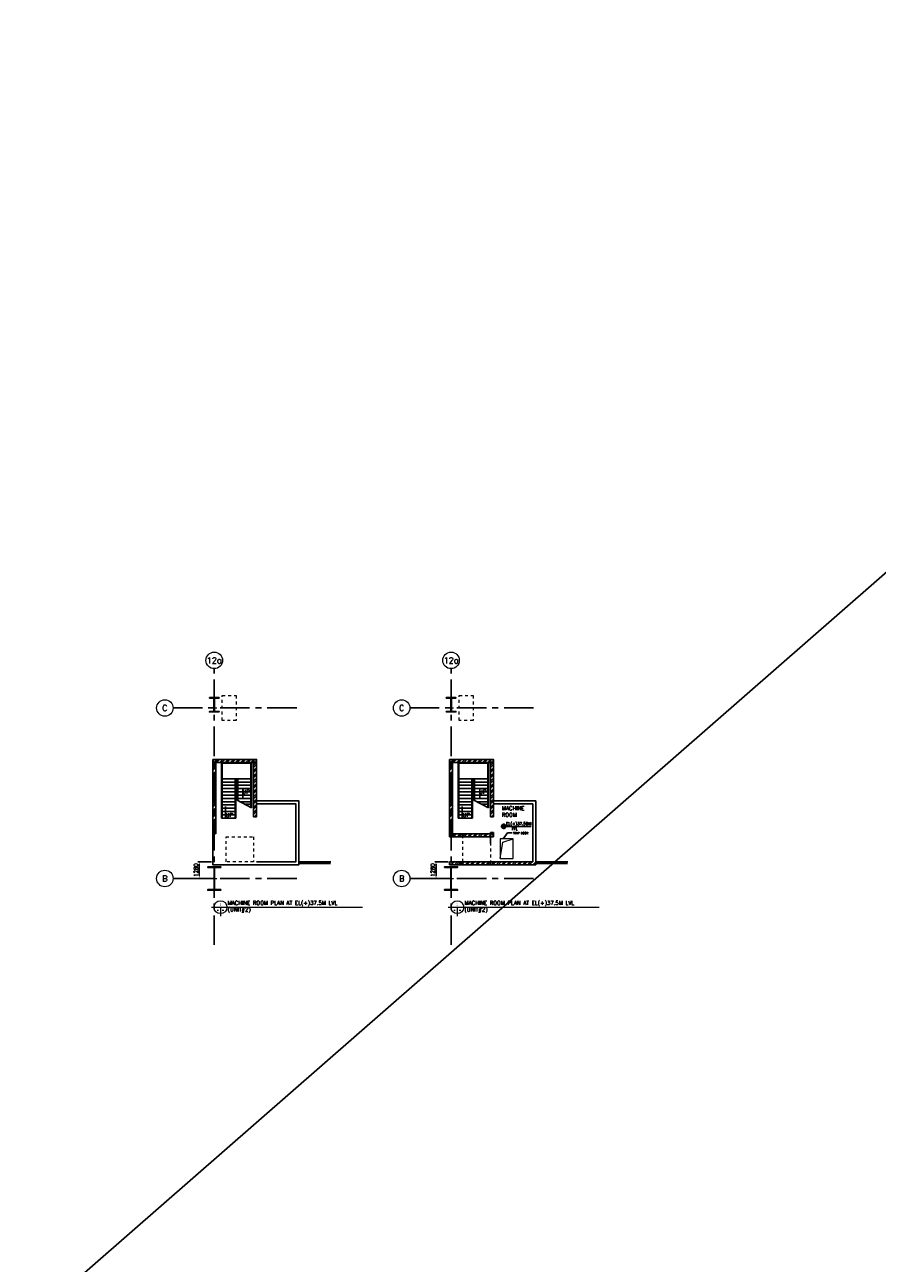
# Model space of a CAD drawing. Header units: inches. Extents: x 0 to 1544102, y -487208 to 23144100.
# Tile 73 of 256: x 453197 to 518232, y -305438 to -211005. Entities that reach past the tile are written whole.
import ezdxf
from ezdxf.enums import TextEntityAlignment as Align

# ---------------------------------------------------------------- set-up
doc = ezdxf.new("R2010")
doc.units = ezdxf.units.IN
doc.header["$LTSCALE"] = 1800
doc.header["$MEASUREMENT"] = 0
doc.linetypes.add('CENTER', pattern=[2, 1.25, -0.25, 0.25, -0.25])
doc.linetypes.add('HIDDENS', pattern=[0.25, 0.125, -0.125])
doc.layers.get('0').update_dxf_attribs({"color": 253, "lineweight": 9})
for name, color, linetype in [('1', 7, 'Continuous'), ('COL', 1, 'Continuous'), ('GRID', 251, 'CENTER'), ('REV3', 2, 'Continuous'), ('STAIR', 2, 'Continuous'), ('TEXT', 3, 'Continuous'), ('WALL', 6, 'Continuous')]:
    doc.layers.add(name, color=color, linetype=linetype)
for name, color, linetype, lineweight in [('A-CUT OUT', 3, 'Continuous', 30), ('A-DOOR TAG', 3, 'Continuous', 15), ('ARROW', 3, 'Continuous', 13), ('CEN', 2, 'CENTER', 15), ('CL', 8, 'CENTER', 15), ('DIM', 4, 'Continuous', 18), ('LEADER', 4, 'Continuous', 15), ('TIT', 4, 'Continuous', 13), ('WALL HATCH', 251, 'Continuous', 13)]:
    doc.layers.add(name, color=color, linetype=linetype, lineweight=lineweight)
doc.styles.add('ARCHITECTURE', font='stylu.ttf')
doc.styles.add('COMPLEX', font='complex')
doc.styles.add('ROAMNS', font='ROMANS.shx')
doc.styles.add('ROMANC', font='ROMANC.SHX')
doc.styles.add('ROMANS', font='romans.shx')
doc.styles.add('SIMPLEX-25', font='simplex.shx')
doc.styles.get("Standard").update_dxf_attribs({"font": 'arial.ttf'})
doc.linetypes.add('FENCELINE1', pattern='A,0.25,-0.1,[133,ltypeshp.shx,S=0.1,R=0,X=-0.1,Y=0],-0.1,1', length=1.45)
doc.dimstyles.new('270-TA-100', dxfattribs={"dimscale": 150, "dimtxt": 400, "dimasz": 2, "dimexe": 0.75, "dimexo": 1, "dimgap": 1, "dimtad": 1, "dimdec": 0, "dimzin": 12, "dimdsep": 46, "dimtxsty": 'ROMANS', "dimcen": 0, "dimclrd": 256, "dimclre": 256, "dimclrt": 6, "dimadec": 1, "dimazin": 3, "dimtfac": 1, "dimtdec": 0, "dimtix": 1, "dimtmove": 2, "dimatfit": 0, "dimfxl": 1.25, "dimarcsym": 2})
doc.dimstyles.new('DIM INT 1', dxfattribs={"dimtxt": 300, "dimasz": 200, "dimexe": 100, "dimexo": 100, "dimgap": 100, "dimtad": 1, "dimdec": 0, "dimzin": 13, "dimdsep": 46, "dimlunit": 5, "dimtxsty": 'ROAMNS', "dimblk1": 'CLOSEDBLANK', "dimcen": 0.09, "dimclrd": 9, "dimclre": 9, "dimclrt": 4, "dimadec": 0, "dimazin": 0, "dimtfac": 1, "dimtdec": 0, "dimtix": 1, "dimtmove": 2, "dimatfit": 3, "dimfxl": 1, "dimtolj": 1, "dimtzin": 13, "dimarcsym": 0})
doc.dimstyles.new('SET.DIM.', dxfattribs={"dimtxt": 375, "dimasz": 300, "dimexe": 50, "dimexo": 100, "dimgap": 100, "dimtad": 1, "dimdec": 0, "dimzin": 0, "dimdsep": 46, "dimtxsty": 'Standard', "dimcen": 0.09, "dimclrt": 2, "dimadec": 0, "dimazin": 0, "dimtfac": 1, "dimtdec": 0, "dimtofl": 0, "dimtmove": 2, "dimatfit": 3, "dimfxl": 0.18, "dimtolj": 1, "dimtzin": 0, "dimarcsym": 0})

# ---------------------------------------------------------------- blocks, each defined once
blk = doc.blocks.new('B-ROW COLUMN')
at = {"layer": 'COL'}
h = blk.add_hatch(dxfattribs=at)
h.set_pattern_fill('ANSI31', color=256, scale=200, style=0)
h.set_pattern_definition([(45, (155648.048, 63141.767), (-17.67767, 17.67767), [])])
h.paths.add_polyline_path([(171095, 85178), (172085, 85178), (172085, 85128), (171095, 85128)])
h.paths.add_polyline_path([(171574, 86878), (171606, 86878), (171606, 85178), (171574, 85178)])
h.paths.add_polyline_path([(171095, 86928), (172085, 86928), (172085, 86878), (171095, 86878)])
blk.add_line((171590, 85128), (171590, 86928))
at = {"layer": 'CEN'}
for p, q in [((171590, 85128), (171590, 86928)), ((171399, 86028), (171782, 86028))]:
    blk.add_line(p, q, dxfattribs=at)
at = {"layer": 'COL'}
for points in [[(171095, 86928), (172085, 86928), (172085, 86878), (171095, 86878)], [(171574, 86878), (171606, 86878), (171606, 85178), (171574, 85178)], [(171095, 85178), (172085, 85178), (172085, 85128), (171095, 85128)]]:
    blk.add_lwpolyline(points, close=True, dxfattribs=at)
blk = doc.blocks.new('C-ROW COLUMN (above17m)')
at = {"layer": 'COL'}
h = blk.add_hatch(dxfattribs=at)
h.set_pattern_fill('ANSI31', color=256, scale=200, style=0)
h.set_pattern_definition([(45, (-78771.347, -120071.694), (-17.6776695, 17.6776695), [])])
h.paths.add_polyline_path([(22, 755), (-22, 755), (-22, -255), (22, -255)])
h.paths.add_polyline_path([(370, -300), (370, -255), (-370, -255), (-370, -300)])
h.paths.add_polyline_path([(-370, 800), (-370, 755), (370, 755), (370, 800)])
at = {"layer": 'CEN'}
for p, q in [((-192, 0), (192, 0)), ((0, -300), (0, 800))]:
    blk.add_line(p, q, dxfattribs=at)
at = {"layer": 'COL'}
for points in [[(-370, 800), (370, 800), (370, 755), (-370, 755)], [(-22, 755), (22, 755), (22, -255), (-22, -255)], [(-370, -255), (370, -255), (370, -300), (-370, -300)]]:
    blk.add_lwpolyline(points, close=True, dxfattribs=at)
blk = doc.blocks.new('Stub column')
at = {"layer": 'COL', "linetype": 'ByBlock'}
for p, q in [((-108, 90), (-108, -90)), ((-108, 90), (-100, 90)), ((-108, 90), (-100, 90)), ((-108, 90), (-108, -90)), ((-25, 100), (-100, 100)), ((-100, 100), (-100, -100)), ((-100, 100), (-100, -100)), ((-25, 100), (-100, 100)), ((90, 108), (-90, 108)), ((-90, 100), (-90, 108)), ((-90, 100), (-90, 108)), ((-25, 100), (100, 100)), ((90, 100), (90, 108)), ((100, 100), (100, -100)), ((108, 90), (100, 90)), ((108, 90), (108, -90)), ((-108, -90), (-100, -90)), ((-108, -90), (-100, -90)), ((-100, -100), (-25, -100)), ((-100, -100), (-25, -100)), ((-90, -100), (-90, -108)), ((-90, -100), (-90, -108)), ((90, -108), (-90, -108)), ((100, -100), (-25, -100)), ((90, -100), (90, -108)), ((108, -90), (100, -90))]:
    blk.add_line(p, q, dxfattribs=at)
for points in [[(-25, -100), (-25, -97, 0.401544), (-31, -91), (-88, -88, -0.401544), (-94, -82), (-94, 82, -0.401544), (-88, 88), (-31, 91, 0.401544), (-25, 97), (-25, 100)], [(-25, -100), (-25, -97, 0.401544), (-31, -91), (-88, -88, -0.401544), (-94, -82), (-94, 82, -0.401544), (-88, 88), (-31, 91, 0.401544), (-25, 97), (-25, 100)], [(25, -100), (25, -97, -0.401544), (31, -91), (88, -88, 0.401544), (94, -82), (94, 82, 0.401544), (88, 88), (31, 91, -0.401544), (25, 97), (25, 100)]]:
    blk.add_lwpolyline(points, format="xyb", dxfattribs=at)
blk = doc.blocks.new('PL-FFL2')
at = {"layer": 'A-CUT OUT'}
h = blk.add_hatch(color=7, dxfattribs=at)
h.paths.add_polyline_path([(3.1, 2, 0.414214), (1.1, 0), (3.1, 0)])
h.paths.add_polyline_path([(5.1, 0), (3.1, 0), (3.1, -2, 0.414214)])
at = {"color": 1, "linetype": 'Continuous'}
for p, q in [((3.1, 2.7), (3.1, -2.7)), ((29.2, 0), (4.8, 0)), ((4.8, 0), (5.1, 0)), ((0.3, 0), (5.1, 0))]:
    blk.add_line(p, q, dxfattribs=at)
blk.add_circle((3.1, 0), 2, dxfattribs=at)
at = {"color": 4, "linetype": 'Continuous'}
blk.add_attdef('EL(+)', text='', height=2.75, dxfattribs=at).set_placement((19, 2.4), align=Align.MIDDLE)
at = {"color": 3, "linetype": 'Continuous'}
blk.add_attdef('XXX', text='', height=2.5, dxfattribs=at).set_placement((18.4, -3.5), align=Align.MIDDLE)
blk = doc.blocks.new('GRD')
at = {"layer": 'CL', "linetype": 'Continuous'}
blk.add_circle((0, 419.99985), 419.99985, dxfattribs=at)
at = {"layer": 'CL', "color": 4, "style": 'COMPLEX'}
blk.add_attdef('GRD', text='', height=300, dxfattribs=at).set_placement((0, 419.99985), align=Align.MIDDLE)
blk = doc.blocks.new('*D751')
at = {"layer": 'DIM', "color": 9, "lineweight": -2, "transparency": 16777216}
for p, q in [((485505, -274821), (484473, -274821)), ((484573, -275021), (484573, -275901)), ((485505, -276101), (484473, -276101))]:
    blk.add_line(p, q, dxfattribs=at)
at = {"layer": 'DIM', "color": 9, "transparency": 16777216}
for points in [[(484540, -275021), (484606, -275021), (484573, -274821)], [(484540, -275901), (484606, -275901), (484573, -276101)]]:
    blk.add_solid(points, dxfattribs=at)
at = {"layer": 'DIM', "color": 4, "transparency": 16777216, "insert": (484323, -275461), "char_height": 300, "attachment_point": 5, "rotation": 90, "style": 'ROAMNS'}
blk.add_mtext('\\A1;1280', dxfattribs=at)
blk = doc.blocks.new('_ClosedBlank')
at = {"color": 0, "linetype": 'ByBlock', "lineweight": -2}
for p, q in [((-1, 0.17), (0, 0)), ((-1, 0.17), (-1, -0.17)), ((0, 0), (-1, -0.17))]:
    blk.add_line(p, q, dxfattribs=at)
blk = doc.blocks.new('*D1185')
at = {"layer": 'DIM', "color": 9, "lineweight": -2, "transparency": 16777216}
for p, q in [((467438, -274821), (466407, -274821)), ((466507, -275021), (466507, -275901)), ((467438, -276101), (466407, -276101))]:
    blk.add_line(p, q, dxfattribs=at)
at = {"layer": 'DIM', "color": 9, "transparency": 16777216}
for points in [[(466473, -275021), (466540, -275021), (466507, -274821)], [(466473, -275901), (466540, -275901), (466507, -276101)]]:
    blk.add_solid(points, dxfattribs=at)
at = {"layer": 'DIM', "color": 4, "transparency": 16777216, "insert": (466257, -275461), "char_height": 300, "attachment_point": 5, "rotation": 90, "style": 'ROAMNS'}
blk.add_mtext('\\A1;1280', dxfattribs=at)

msp = doc.modelspace()

# ---------------------------------------------------------------- hatches: boundary and pattern name
at = {"layer": 'WALL HATCH'}
h = msp.add_hatch(dxfattribs=at)
h.set_pattern_fill('ANSI32', color=256, scale=750, style=0)
h.set_pattern_definition([(45, (26599.48, -445373.3), (-198.87378, 198.87378), []), (45, (26732.06, -445373.3), (-198.87378, 198.87378), [])])
h.paths.add_polyline_path([(467538.32, -272691.25), (467768.32, -272691.25), (467768.32, -267016.25), (467538.32, -267016.25)])
h = msp.add_hatch(dxfattribs=at)
h.set_pattern_fill('ANSI32', color=256, scale=750, style=0)
h.set_pattern_definition([(45, (-60060.4, -400826.56), (-198.87378, 198.87378), []), (45, (-59927.8, -400826.56), (-198.87378, 198.87378), [])])
h.paths.add_polyline_path([(470653.32, -267016.25), (467768.32, -267016.25), (467768.32, -267131.25), (470653.32, -267131.25)])
h.paths.add_polyline_path([(470653.32, -267131.25), (467768.32, -267131.25), (467768.32, -267246.25), (470653.32, -267246.25)])
h = msp.add_hatch(dxfattribs=at)
h.set_pattern_fill('ANSI32', color=256, scale=750, style=0)
h.set_pattern_definition([(45, (44665.83, -445373.3), (-198.87378, 198.87378), []), (45, (44798.4, -445373.3), (-198.87378, 198.87378), [])])
h.paths.add_polyline_path([(485604.66, -272691.25), (485834.66, -272691.25), (485834.66, -267016.25), (485604.66, -267016.25)])
h = msp.add_hatch(dxfattribs=at)
h.set_pattern_fill('ANSI32', color=256, scale=750, style=0)
h.set_pattern_definition([(45, (-41994.04, -400826.56), (-198.87378, 198.87378), []), (45, (-41861.46, -400826.56), (-198.87378, 198.87378), [])])
h.paths.add_polyline_path([(488719.66, -267016.25), (485834.66, -267016.25), (485834.66, -267131.25), (488719.66, -267131.25)])
h.paths.add_polyline_path([(488719.66, -267131.25), (485834.66, -267131.25), (485834.66, -267246.25), (488719.66, -267246.25)])
h = msp.add_hatch(dxfattribs=at)
h.set_pattern_fill('ANSI32', color=256, scale=750, style=0)
h.set_pattern_definition([(45, (25939.48, -445323.3), (-198.87378, 198.87378), []), (45, (26072.06, -445323.3), (-198.87378, 198.87378), [])])
h.paths.add_polyline_path([(470653.32, -271391.25), (470883.32, -271391.25), (470883.32, -267246.25), (470653.32, -267246.25)])
h = msp.add_hatch(dxfattribs=at)
h.set_pattern_fill('ANSI32', color=256, scale=750, style=0)
h.set_pattern_definition([(45, (44005.83, -445323.3), (-198.87378, 198.87378), []), (45, (44138.4, -445323.3), (-198.87378, 198.87378), [])])
h.paths.add_polyline_path([(488719.66, -271391.25), (488949.66, -271391.25), (488949.66, -267246.25), (488719.66, -267246.25)])
h = msp.add_hatch(dxfattribs=at)
h.set_pattern_fill('ANSI32', color=256, scale=750, style=0)
h.set_pattern_definition([(45, (64153.83, -457891.06), (-198.87378, 198.87378), []), (45, (64286.4, -457891.06), (-198.87378, 198.87378), [])])
h.paths.add_polyline_path([(488719.66, -272921.25), (488024.66, -272921.25), (485834.66, -272921.25), (485834.66, -272806.25), (488719.66, -272806.25)])
h.paths.add_polyline_path([(488719.66, -272806.25), (485834.66, -272806.25), (485834.66, -272691.25), (485844.66, -272691.25), (488719.66, -272691.25)])
h = msp.add_hatch(dxfattribs=at)
h.set_pattern_fill('ANSI32', color=256, scale=750, style=0)
h.set_pattern_definition([(45, (44005.83, -445373.3), (-198.87378, 198.87378), []), (45, (44138.4, -445373.3), (-198.87378, 198.87378), [])])
h.paths.add_polyline_path([(492179.66, -275051.25), (492179.66, -274821.25), (485834.66, -274821.25), (485834.66, -275051.25)])

# ---------------------------------------------------------------- linework, layer by layer
at = {"linetype": 'HIDDENS'}
for points in [[(468268.32, -262151.25), (469328.32, -262151.25), (469328.32, -264051.25), (468268.32, -264051.25)], [(486334.66, -262151.25), (487394.66, -262151.25), (487394.66, -264051.25), (486334.66, -264051.25)], [(468553.31, -272921.25), (470653.32, -272921.25), (470653.32, -274821.25), (468553.31, -274821.25)], [(486619.66, -272921.25), (488719.66, -272921.25), (488719.66, -274821.25), (486619.66, -274821.25)]]:
    msp.add_lwpolyline(points, close=True, dxfattribs=at)
at = {"layer": '1'}
msp.add_line((666642.8, -123668.06), (453196.77, -310154.62), dxfattribs=at)
at = {"layer": 'A-DOOR TAG'}
msp.add_lwpolyline([(489458.76, -274581.62), (490458.76, -274581.62), (490458.76, -273081.62), (489458.76, -273081.62)], close=True, dxfattribs=at)
msp.add_lwpolyline([(489458.76, -274581.62), (489656.99, -273340.71), (490458.76, -273081.62)], dxfattribs=at)
at = {"layer": 'COL'}
for points in [[(467538.32, -267016.25), (467768.32, -267016.25), (467768.32, -267246.25), (467538.32, -267246.25)], [(470653.32, -267016.25), (470883.32, -267016.25), (470883.32, -267246.25), (470653.32, -267246.25)], [(485604.66, -267016.25), (485834.66, -267016.25), (485834.66, -267246.25), (485604.66, -267246.25)], [(488719.66, -267016.25), (488949.66, -267016.25), (488949.66, -267246.25), (488719.66, -267246.25)], [(488719.66, -272691.25), (488949.66, -272691.25), (488949.66, -272921.25), (488719.66, -272921.25)]]:
    msp.add_lwpolyline(points, close=True, dxfattribs=at)
at = {"layer": 'GRID'}
for p, q in [((467653.32, -281167.14), (467653.32, -260101.25)), ((485719.66, -281167.14), (485719.66, -260101.25)), ((473950.94, -263101.25), (464514.74, -263101.25)), ((492017.29, -263101.25), (482581.09, -263101.25)), ((473950.94, -276101.25), (464514.74, -276101.25)), ((492017.29, -276101.25), (482581.09, -276101.25))]:
    msp.add_line(p, q, dxfattribs=at)
at = {"layer": 'REV3', "linetype": 'Continuous'}
for p, q in [((485834.66, -274821.25), (485604.66, -274821.25)), ((485834.66, -275051.25), (485604.66, -275051.25))]:
    msp.add_line(p, q, dxfattribs=at)
at = {"layer": 'STAIR', "linetype": 'FENCELINE1', "ltscale": 0.25}
for p, q in [((468198.32, -267246.25), (468198.32, -271496.25)), ((470498.32, -267246.25), (470498.32, -270705.14)), ((486264.66, -267246.25), (486264.66, -271496.25)), ((488564.66, -267246.25), (488564.66, -270705.14)), ((469298.32, -268496.25), (469298.32, -271496.25)), ((469398.32, -268496.25), (469398.32, -270130.18)), ((487364.66, -268496.25), (487364.66, -271496.25)), ((487464.66, -268496.25), (487464.66, -270130.18))]:
    msp.add_line(p, q, dxfattribs=at)
at = {"layer": 'STAIR'}
for p, q in [((468248.32, -267296.25), (468248.32, -271496.25)), ((470448.32, -267296.25), (468248.32, -267296.25)), ((470448.32, -267296.25), (470448.32, -270679.01)), ((486314.66, -267296.25), (486314.66, -271496.25)), ((488514.66, -267296.25), (486314.66, -267296.25)), ((488514.66, -267296.25), (488514.66, -270679.01)), ((470448.32, -268496.25), (468248.32, -268496.25)), ((469248.32, -268746.25), (468248.32, -268746.25)), ((469248.32, -268996.25), (468248.32, -268996.25)), ((469248.32, -268496.25), (469248.32, -271496.25)), ((469448.32, -268496.25), (469448.32, -270156.32)), ((470448.32, -268746.25), (469448.32, -268746.25)), ((470448.32, -268996.25), (469448.32, -268996.25)), ((488514.66, -268496.25), (486314.66, -268496.25)), ((487314.66, -268746.25), (486314.66, -268746.25)), ((487314.66, -268996.25), (486314.66, -268996.25)), ((487314.66, -268496.25), (487314.66, -271496.25)), ((487514.66, -268496.25), (487514.66, -270156.32)), ((488514.66, -268746.25), (487514.66, -268746.25)), ((488514.66, -268996.25), (487514.66, -268996.25)), ((469248.32, -269246.25), (468248.32, -269246.25)), ((469248.32, -269496.25), (468248.32, -269496.25)), ((469248.32, -269746.25), (468248.32, -269746.25)), ((469248.32, -269996.25), (468248.32, -269996.25)), ((470448.32, -269246.25), (469448.32, -269246.25)), ((470448.32, -269496.25), (469448.32, -269496.25)), ((470448.32, -269746.25), (469448.32, -269746.25)), ((470448.32, -269996.25), (469448.32, -269996.25)), ((487314.66, -269246.25), (486314.66, -269246.25)), ((487314.66, -269496.25), (486314.66, -269496.25)), ((487314.66, -269746.25), (486314.66, -269746.25)), ((487314.66, -269996.25), (486314.66, -269996.25)), ((488514.66, -269246.25), (487514.66, -269246.25)), ((488514.66, -269496.25), (487514.66, -269496.25)), ((488514.66, -269746.25), (487514.66, -269746.25)), ((488514.66, -269996.25), (487514.66, -269996.25)), ((469248.32, -270246.25), (468248.32, -270246.25)), ((469248.32, -270496.25), (468248.32, -270496.25)), ((469248.32, -270746.25), (468248.32, -270746.25)), ((469248.32, -270996.25), (468248.32, -270996.25)), ((470498.32, -270705.14), (469398.32, -270130.18)), ((470448.32, -270246.25), (469620.37, -270246.25)), ((470448.32, -270446.25), (470003, -270446.25)), ((487314.66, -270246.25), (486314.66, -270246.25)), ((487314.66, -270496.25), (486314.66, -270496.25)), ((487314.66, -270746.25), (486314.66, -270746.25)), ((487314.66, -270996.25), (486314.66, -270996.25)), ((488564.66, -270705.14), (487464.66, -270130.18)), ((488514.66, -270246.25), (487686.71, -270246.25)), ((488514.66, -270446.25), (488069.35, -270446.25)), ((469298.32, -271496.25), (468198.32, -271496.25)), ((469248.32, -271246.25), (468248.32, -271246.25)), ((487364.66, -271496.25), (486264.66, -271496.25)), ((487314.66, -271246.25), (486314.66, -271246.25))]:
    msp.add_line(p, q, dxfattribs=at)
at = {"layer": 'TIT'}
for p, q in [((467432.3, -278288.99), (478963.63, -278288.99)), ((468126.55, -278288.99), (468126.55, -278983.24)), ((485498.65, -278288.99), (497029.98, -278288.99)), ((486192.9, -278288.99), (486192.9, -278983.24))]:
    msp.add_line(p, q, dxfattribs=at)
for centre in [(468126.55, -278288.99), (486192.9, -278288.99)]:
    msp.add_circle(centre, 490.91, dxfattribs=at)
at = {"layer": 'WALL'}
for p, q in [((467768.32, -267016.25), (467538.32, -267016.25)), ((470653.32, -267016.25), (467768.32, -267016.25)), ((485834.66, -267016.25), (485604.66, -267016.25)), ((488719.66, -267016.25), (485834.66, -267016.25)), ((470653.32, -267246.25), (467768.32, -267246.25)), ((488719.66, -267246.25), (485834.66, -267246.25)), ((470883.32, -270191.25), (474113.32, -270191.25)), ((470883.32, -270421.25), (473883.32, -270421.25)), ((474113.32, -275051.25), (474113.32, -270191.25)), ((488949.66, -270191.25), (492179.66, -270191.25)), ((488949.66, -270421.25), (491949.66, -270421.25)), ((492179.66, -275051.25), (492179.66, -270191.25)), ((488719.66, -272591.25), (488719.66, -272691.25)), ((488949.66, -272591.25), (488949.66, -272691.25)), ((488719.66, -272921.25), (488719.66, -273438.25)), ((488719.66, -273438.25), (488719.66, -272921.25)), ((476548.79, -274821.25), (474113.32, -274821.25)), ((476524.18, -274946.25), (474113.32, -274946.25)), ((494615.14, -274821.25), (492179.66, -274821.25)), ((494590.52, -274946.25), (492179.66, -274946.25))]:
    msp.add_line(p, q, dxfattribs=at)
for points in [[(470883.32, -270191.25), (474113.32, -270191.25), (474113.32, -275051.25), (467538.32, -275051.25), (467538.32, -267016.25)], [(470883.32, -270421.25), (473883.32, -270421.25), (473883.32, -274821.25), (470883.32, -274821.25)], [(488949.66, -270191.25), (492179.66, -270191.25), (492179.66, -275051.25), (488949.66, -275051.25)], [(488949.66, -270421.25), (491949.66, -270421.25), (491949.66, -274821.25), (488949.66, -274821.25)], [(485604.66, -274821.25), (485604.66, -275051.25)], [(485834.66, -274821.25), (485834.66, -275051.25)]]:
    msp.add_lwpolyline(points, dxfattribs=at)
at = {"layer": 'WALL', "flags": 128}
for points in [[(467768.32, -267016.25), (467768.32, -272691.25)], [(470883.32, -267101.25), (470883.32, -271391.25), (470653.32, -271391.25), (470653.32, -267101.25)], [(485604.66, -267016.25), (485604.66, -272921.25), (488719.66, -272921.25)], [(485834.66, -267016.25), (485834.66, -272691.25)], [(488949.66, -267101.25), (488949.66, -271391.25), (488719.66, -271391.25), (488719.66, -267101.25)], [(485604.66, -272691.25), (488719.66, -272691.25)], [(485834.66, -272691.25), (488719.66, -272691.25)], [(488949.66, -272591.25), (488719.66, -272591.25)], [(485834.66, -272921.25), (488719.66, -272921.25)], [(485834.66, -274821.25), (488949.66, -274821.25)], [(485834.66, -275051.25), (488949.66, -275051.25)]]:
    msp.add_lwpolyline(points, dxfattribs=at)

# ---------------------------------------------------------------- block references
for name, p in [('C-ROW COLUMN (above17m)', (467653.32, -263101.25)), ('C-ROW COLUMN (above17m)', (485719.66, -263101.25)), ('B-ROW COLUMN', (296063.09, -362128.87)), ('B-ROW COLUMN', (314129.43, -362128.87))]:
    msp.add_blockref(name, p)
at = {"layer": '1'}
ref = msp.add_blockref('PL-FFL2', (489488.4, -272127.25), dxfattribs=dict(at, xscale=80, yscale=80, zscale=80))
ref.add_attrib('XXX', 'FFL', dxfattribs={"layer": '0', "color": 3, "linetype": 'Continuous', "height": 200, "style": 'SIMPLEX-25'}).set_placement((490570.05, -272314.21), align=Align.MIDDLE)
ref.add_attrib('EL(+)', 'EL(+)37.50M', dxfattribs={"layer": '0', "color": 4, "linetype": 'Continuous', "height": 220, "style": 'SIMPLEX-25'}).set_placement((490869.14, -271935.48), align=Align.MIDDLE)
at = {"layer": 'COL', "xscale": -1, "rotation": 180}
for p in [(467653.32, -267131.25), (470768.32, -267131.25), (485719.66, -267131.25), (488834.66, -267131.25), (485719.66, -272806.25), (485719.66, -272806.25), (486504.66, -272806.25), (488834.66, -272806.25), (486504.66, -274936.25), (488834.66, -274936.25)]:
    msp.add_blockref('Stub column', p, dxfattribs=at)
at = {"layer": 'COL'}
msp.add_blockref('Stub column', (485719.66, -274936.24), dxfattribs=at)
at = {"layer": 'DIM', "xscale": 1.5, "yscale": 1.5, "zscale": 1.5}
for p, values in [((467653.32, -260101.25), {'GRD': '12a'}), ((485719.66, -260101.25), {'GRD': '12a'}), ((463884.74, -263731.25), {'GRD': 'C'}), ((481951.09, -263731.25), {'GRD': 'C'}), ((463884.74, -276731.25), {'GRD': 'B'}), ((481951.09, -276731.25), {'GRD': 'B'})]:
    msp.add_blockref('GRD', p, dxfattribs=at).add_auto_attribs(values)

# ---------------------------------------------------------------- texts
at = {"layer": 'TEXT', "linetype": 'CENTER', "style": 'ROMANC'}
for p in [(469803.43, -269634.44, -1000), (487869.78, -269634.44, -1000), (468540.82, -271410.18, -1000), (486607.16, -271410.18, -1000)]:
    msp.add_text('UP', height=300, dxfattribs=at).set_placement(p)
at = {"layer": 'TEXT', "style": 'ROMANS', "width": 0.8}
for p in [(467922.01, -278493.54), (485988.35, -278493.54)]:
    msp.add_text('-', height=163.64, dxfattribs=at).set_placement(p, align=Align.MIDDLE)
at = {"layer": 'TEXT'}
for s, style, p in [('1', 'ARCHITECTURE', (468126.55, -278084.45)), ('-', 'ROAMNS', (468331.1, -278493.54)), ('1', 'ARCHITECTURE', (486192.9, -278084.45)), ('-', 'ROAMNS', (486397.44, -278493.54))]:
    msp.add_text(s, height=163.64, dxfattribs=dict(at, style=style)).set_placement(p, align=Align.MIDDLE)
for s, insert, char_height, width, attachment_point, style in [('MACHINE ROOM', (489595.58, -270596.22), 300, 2139.2936, 1, 'ROMANC'), ('TRAP DOOR', (490457.49, -272711.47), 150, 11057.1429, 7, 'ROMANS'), ('{\\Fcomplex|c0;MACHINE ROOM PLAN AT EL(+)37.5M LVL\\P(UNIT#2)}', (468674.96, -277816.15), 300, 11259.8953, 1, 'ARCHITECTURE'), ('{\\Fcomplex|c0;MACHINE ROOM PLAN AT EL(+)37.5M LVL\\P(UNIT#2)}', (486741.3, -277816.15), 300, 11259.8953, 1, 'ARCHITECTURE')]:
    msp.add_mtext(s, dxfattribs=dict(at, insert=insert, char_height=char_height, width=width, attachment_point=attachment_point, style=style))

# ---------------------------------------------------------------- dimensions: what is measured, and where the dimension line sits
at = {"layer": 'DIM'}
for base, p1, p2, picture, middle in [((466506.71, -276101.25), (467538.32, -274821.25), (467538.32, -276101.25), '*D1185', (466256.71, -275461.25)), ((484573.06, -276101.25), (485604.66, -274821.25), (485604.66, -276101.25), '*D751', (484323.06, -275461.25))]:
    dim = msp.add_linear_dim(base=base, p1=p1, p2=p2, angle=90, dimstyle='DIM INT 1', dxfattribs=at)
    dim.commit()
    dim.dimension.update_dxf_attribs({"geometry": picture, "text_midpoint": middle})

# ---------------------------------------------------------------- leaders
at = {"layer": 'ARROW'}
msp.add_leader([(489693.42, -273081.62), (490014.15, -272610.61), (490374.37, -272610.63)], dimstyle='SET.DIM.', override={"dimasz": 150, "dimtad": 0}, dxfattribs=at)
at = {"layer": 'LEADER'}
for points in [[(469835.56, -270051.33), (469835.56, -269246.25)], [(487901.9, -270051.33), (487901.9, -269246.25)], [(468501.32, -270623.69), (468501.32, -271496.25)], [(486567.66, -270623.69), (486567.66, -271496.25)]]:
    msp.add_leader(points, dimstyle='270-TA-100', dxfattribs=at)

doc.saveas('drawing.dxf')
